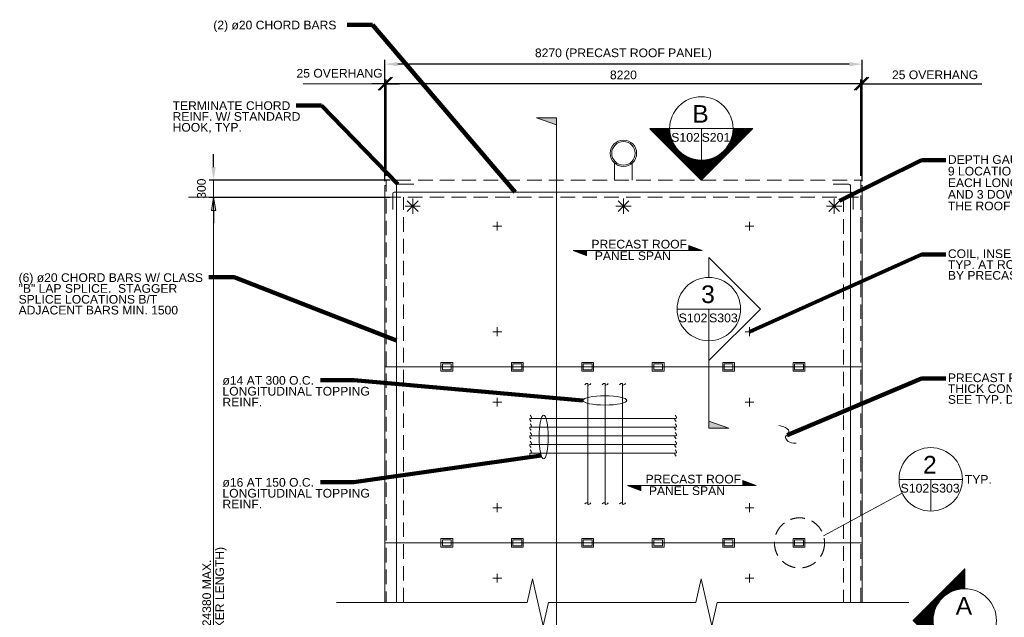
# Model space of a CAD drawing. Header units: inches. Extents: x -11594 to 18796, y -3512 to 18659.
# Tile 2 of 3: x -8409 to 8644, y 8310 to 18659. Entities that reach past the tile are written whole.
import ezdxf

# ---------------------------------------------------------------- set-up
doc = ezdxf.new("R2010")
doc.units = ezdxf.units.IN
doc.header["$MEASUREMENT"] = 0
doc.linetypes.add('DGN3', pattern=[377.66184, 251.77456, -125.88728])
doc.layers.add('G-ANNO-DIM', color=1, linetype='Continuous', lineweight=0)
doc.layers.add('G-ANNO-TEXT', color=7, linetype='Continuous', lineweight=0)
doc.layers.add('S-DECK-ROOF', color=7, linetype='Continuous', lineweight=13, true_color=0x969600)
doc.styles.add('1 50', font='arial.ttf', dxfattribs={"height": 150.114})
doc.styles.add('TITLE20', font='simplex.shx', dxfattribs={"height": 127000})
doc.dimstyles.new('1 50', dxfattribs={"dimtxt": 150.114, "dimasz": 225.171, "dimexe": 75.057, "dimexo": 75.057, "dimgap": 75.057, "dimtad": 1, "dimdec": 0, "dimzin": 11, "dimdsep": 46, "dimtxsty": '1 50', "dimsah": 1, "dimcen": 0, "dimadec": 4, "dimazin": 3, "dimtfac": 1, "dimtdec": 0, "dimtofl": 0, "dimtmove": 0, "dimatfit": 3, "dimfxl": 1, "dimtolj": 1, "dimtzin": 0, "dimarcsym": 0})

# ---------------------------------------------------------------- blocks, each defined once
blk = doc.blocks.new('AnonymousCell1')
at = {"layer": 'G-ANNO-TEXT'}
for p, q in [((-132, 0), (132, 0)), ((-93, 93), (93, -93)), ((-93, -93), (93, 93)), ((0, 132), (0, -132))]:
    blk.add_line(p, q, dxfattribs=at)
blk = doc.blocks.new('AnonymousCell2')
at = {"layer": 'G-ANNO-TEXT'}
for p, q in [((132, 0), (-132, 0)), ((93, 93), (-93, -93)), ((93, -93), (-93, 93)), ((0, 132), (0, -132))]:
    blk.add_line(p, q, dxfattribs=at)
blk = doc.blocks.new('AnonymousCell5')
at = {"layer": 'G-ANNO-TEXT'}
for p, q in [((-132, 0), (132, 0)), ((-93, 93), (93, -93)), ((-93, -93), (93, 93)), ((0, 132), (0, -132))]:
    blk.add_line(p, q, dxfattribs=at)
blk = doc.blocks.new('_Oblique')
at = {"color": 0, "linetype": 'ByBlock', "lineweight": -2}
blk.add_line((-0.5, -0.5), (0.5, 0.5), dxfattribs=at)
blk = doc.blocks.new('*D24')
at = {"layer": 'Defpoints', "color": 0, "transparency": 16777216}
for p in [(-2063, 17551), (-2063, 16028), (6157, 16028)]:
    blk.add_point(p, dxfattribs=at)
at = {"layer": 'G-ANNO-DIM', "color": 0, "lineweight": -2, "transparency": 16777216}
for p, q in [((-2063, 16103), (-2063, 17626)), ((6157, 16103), (6157, 17626)), ((6157, 17551), (-2063, 17551))]:
    blk.add_line(p, q, dxfattribs=at)
at = {"layer": 'G-ANNO-DIM', "color": 0, "lineweight": -2, "transparency": 16777216, "xscale": 225.171, "yscale": 225.171, "zscale": 225.171, "rotation": 180}
blk.add_blockref('_Oblique', (-2063, 17551), dxfattribs=at)
at = {"layer": 'G-ANNO-DIM', "color": 0, "lineweight": -2, "transparency": 16777216, "xscale": 225.171, "yscale": 225.171, "zscale": 225.171}
blk.add_blockref('_Oblique', (6157, 17551), dxfattribs=at)
at = {"layer": 'G-ANNO-DIM', "color": 0, "transparency": 16777216, "insert": (2047, 17702), "char_height": 150.1, "attachment_point": 5, "style": '1 50'}
blk.add_mtext('\\A1;8220', dxfattribs=at)
blk = doc.blocks.new('*D25')
at = {"layer": 'Defpoints', "color": 0, "transparency": 16777216}
for p in [(-2088, 17551), (-2063, 15883), (-2088, 15786)]:
    blk.add_point(p, dxfattribs=at)
at = {"layer": 'G-ANNO-DIM', "color": 0, "lineweight": -2, "transparency": 16777216}
for p, q in [((-2088, 15861), (-2088, 17626)), ((-2063, 15958), (-2063, 17626)), ((-2088, 17551), (-2313, 17551)), ((-2063, 17551), (-1837, 17551))]:
    blk.add_line(p, q, dxfattribs=at)
at = {"layer": 'G-ANNO-DIM', "color": 0, "lineweight": -2, "transparency": 16777216, "xscale": 225.171, "yscale": 225.171, "zscale": 225.171}
blk.add_blockref('_Oblique', (-2088, 17551), dxfattribs=at)
at = {"layer": 'G-ANNO-DIM', "color": 0, "lineweight": -2, "transparency": 16777216, "xscale": 225.171, "yscale": 225.171, "zscale": 225.171, "rotation": 180}
blk.add_blockref('_Oblique', (-2063, 17551), dxfattribs=at)
at = {"layer": 'G-ANNO-DIM', "color": 0, "transparency": 16777216, "insert": (-2869, 17731), "char_height": 150.11, "attachment_point": 5, "style": '1 50'}
blk.add_mtext('\\A1;25 OVERHANG', dxfattribs=at)
blk = doc.blocks.new('*D26')
at = {"layer": 'Defpoints', "color": 0, "transparency": 16777216}
for p in [(6182, 17551), (6157, 15883), (6182, 15786)]:
    blk.add_point(p, dxfattribs=at)
at = {"layer": 'G-ANNO-DIM', "color": 0, "lineweight": -2, "transparency": 16777216}
for p, q in [((6157, 15958), (6157, 17626)), ((6182, 15861), (6182, 17626)), ((6157, 17551), (5932, 17551)), ((6182, 17551), (8255, 17551))]:
    blk.add_line(p, q, dxfattribs=at)
at = {"layer": 'G-ANNO-DIM', "color": 0, "lineweight": -2, "transparency": 16777216, "xscale": 225.171, "yscale": 225.171, "zscale": 225.171}
blk.add_blockref('_Oblique', (6157, 17551), dxfattribs=at)
at = {"layer": 'G-ANNO-DIM', "color": 0, "lineweight": -2, "transparency": 16777216, "xscale": 225.171, "yscale": 225.171, "zscale": 225.171, "rotation": 180}
blk.add_blockref('_Oblique', (6182, 17551), dxfattribs=at)
at = {"layer": 'G-ANNO-DIM', "color": 0, "transparency": 16777216, "insert": (7444, 17704), "char_height": 150.11, "attachment_point": 5, "style": '1 50'}
blk.add_mtext('\\A1;25 OVERHANG', dxfattribs=at)
blk = doc.blocks.new('*D31')
at = {"layer": 'Defpoints', "color": 0, "transparency": 16777216}
for p in [(-5052, 15883), (-1917, 15883), (-1917, 15583)]:
    blk.add_point(p, dxfattribs=at)
at = {"layer": 'G-ANNO-DIM', "color": 0, "lineweight": -2, "transparency": 16777216}
for p, q in [((-5052, 16108), (-5052, 16333)), ((-1993, 15883), (-5127, 15883)), ((-1993, 15583), (-5127, 15583)), ((-5052, 15358), (-5052, 15133))]:
    blk.add_line(p, q, dxfattribs=at)
at = {"layer": 'G-ANNO-DIM', "color": 0, "transparency": 16777216}
for points in [[(-5089, 16108), (-5014, 16108), (-5052, 15883)], [(-5089, 15358), (-5014, 15358), (-5052, 15583)]]:
    blk.add_solid(points, dxfattribs=at)
at = {"layer": 'G-ANNO-DIM', "color": 0, "transparency": 16777216, "insert": (-5261, 15733), "char_height": 150.1, "attachment_point": 5, "rotation": 90, "style": '1 50'}
blk.add_mtext('\\A1;300', dxfattribs=at)
blk = doc.blocks.new('*D32')
at = {"layer": 'Defpoints', "color": 0, "transparency": 16777216}
for p in [(-2088, 17890), (-2088, 15786), (6182, 15786)]:
    blk.add_point(p, dxfattribs=at)
at = {"layer": 'G-ANNO-DIM', "color": 0, "lineweight": -2, "transparency": 16777216}
for p, q in [((-2088, 15861), (-2088, 17965)), ((6182, 15861), (6182, 17965)), ((5957, 17890), (-1863, 17890))]:
    blk.add_line(p, q, dxfattribs=at)
at = {"layer": 'G-ANNO-DIM', "color": 0, "transparency": 16777216}
for points in [[(-1863, 17927), (-1863, 17852), (-2088, 17890)], [(5957, 17927), (5957, 17852), (6182, 17890)]]:
    blk.add_solid(points, dxfattribs=at)
at = {"layer": 'G-ANNO-DIM', "color": 0, "transparency": 16777216, "insert": (2047, 18063), "char_height": 150.11, "attachment_point": 5, "style": '1 50'}
blk.add_mtext('\\A1;8270 (PRECAST ROOF PANEL)', dxfattribs=at)

msp = doc.modelspace()

# ---------------------------------------------------------------- hatches: boundary and pattern name
at = {"layer": 'G-ANNO-DIM', "linetype": 'Continuous', "extrusion": (0, 0, -1)}
msp.add_hatch(color=256, dxfattribs=at).paths.add_polyline_path([(5089.7, 15354.6), (5051.6, 15583.2), (5013.5, 15354.6)])
msp.add_hatch(color=256, dxfattribs=at).paths.add_polyline_path([(5089.7, 15354.6), (5051.6, 15583.2), (5013.5, 15354.6)])
at = {"layer": 'G-ANNO-TEXT', "linetype": 'Continuous'}
for points in [[(885.9, 16959.8), (541.7, 16959.8), (885.9, 16838.7)], [(3526, 11585.8), (3870.1, 11585.8), (3526, 11707)]]:
    msp.add_hatch(color=7, dxfattribs=at).paths.add_polyline_path(points)
at = {"layer": 'G-ANNO-TEXT', "extrusion": (0, 0, -1)}
h = msp.add_hatch(dxfattribs=at)
h.set_pattern_fill('USER', color=256, angle=45, style=0, pattern_type=0)
h.set_pattern_definition([(45, (-2825.1334, 15091.7239), (-0.7071068, 0.7071068), [])])
edge = h.paths.add_edge_path()
edge.add_arc((-3396.3, 16774.8), 549, -180, 0, ccw=False)
edge.add_line((-3945.4, 16774.8), (-4287, 16774.8))
edge.add_line((-4287, 16774.8), (-3395.5, 15877.5))
edge.add_line((-3395.5, 15877.5), (-2504, 16774.8))
edge.add_line((-2504, 16774.8), (-2847.3, 16774.8))
at = {"layer": 'G-ANNO-TEXT'}
h = msp.add_hatch(dxfattribs=at)
h.set_pattern_fill('USER', color=256, angle=45, style=0, pattern_type=0)
h.set_pattern_definition([(45, (3297.7138, 14584.7777), (-0.707107, 0.707107), [])])
h.paths.add_polyline_path([(3407.8, 14659.9), (3179.2, 14746.8), (3179.2, 14659.9)])
h = msp.add_hatch(dxfattribs=at)
h.set_pattern_fill('USER', color=256, angle=45, style=0, pattern_type=0)
h.set_pattern_definition([(45, (1062.1152, 14648.0713), (-0.7071068, 0.7071068), [])])
h.paths.add_polyline_path([(1180.7, 14659.9), (1409.3, 14573), (1409.3, 14659.9)])
h = msp.add_hatch(dxfattribs=at)
h.set_pattern_fill('USER', color=256, angle=45, style=0, pattern_type=0)
h.set_pattern_definition([(45, (1998.8512, 10579.2483), (-0.7071068, 0.7071068), [])])
h.paths.add_polyline_path([(2117.4, 10591), (2346, 10504.2), (2346, 10591)])
h = msp.add_hatch(dxfattribs=at)
h.set_pattern_fill('USER', color=256, angle=45, style=0, pattern_type=0)
h.set_pattern_definition([(45, (4234.4498, 10515.9547), (-0.707107, 0.707107), [])])
h.paths.add_polyline_path([(4344.5, 10591), (4115.9, 10677.9), (4115.9, 10591)])
at = {"layer": 'G-ANNO-TEXT', "extrusion": (0, 0, -1)}
h = msp.add_hatch(dxfattribs=at)
h.set_pattern_fill('USER', color=256, angle=45, style=0, pattern_type=0)
h.set_pattern_definition([(45, (-6280.3249, 7044.3956), (-0.70710678, 0.70710678), [])])
edge = h.paths.add_edge_path()
edge.add_arc((-7958.4, 8256.1), 549, -90, 90, ccw=False)
edge.add_line((-7958.4, 7707.1), (-7958.4, 7365.5))
edge.add_line((-7958.4, 7365.5), (-7066.1, 8257))
edge.add_line((-7066.1, 8257), (-7958.4, 9148.4))
edge.add_line((-7958.4, 9148.4), (-7958.4, 8805.2))

# ---------------------------------------------------------------- linework, layer by layer
at = {"layer": 'G-ANNO-DIM'}
for p, q in [((-2313.1, 17550.8, 0), (-3498.1, 17550.8, 0)), ((-5051.6, 15583.2), (-5051.6, 15888)), ((-5484.6, 15583.2, 0), (-2141.9, 15583.2, 0)), ((-2037.2, 15583.2, 0), (-5127.8, 15583.2, 0)), ((-5051.6, 286.5, 0), (-5051.6, 15583.2, 0)), ((-5051.6, 15278.4, 0), (-5051.6, 15583.2, 0))]:
    msp.add_line(p, q, dxfattribs=at)
at = {"layer": 'G-ANNO-DIM', "extrusion": (0, 0, -1), "elevation": 0, "flags": 128}
msp.add_lwpolyline([(5089.7, 15354.6), (5051.6, 15583.2), (5013.5, 15354.6), (5089.7, 15354.6)], dxfattribs=at)
msp.add_lwpolyline([(5089.7, 15354.6), (5051.6, 15583.2), (5013.5, 15354.6), (5089.7, 15354.6)], dxfattribs=at)
at = {"layer": 'G-ANNO-TEXT', "color": 7, "linetype": 'Continuous', "lineweight": 0}
for p, q in [((885.9, -1425.5, 0), (885.9, 16959.8, 0)), ((3526, 13647.9), (3526, 11585.8))]:
    msp.add_line(p, q, dxfattribs=at)
at = {"layer": 'G-ANNO-TEXT'}
for p, q in [((2847.3, 16774.8, 0), (2504, 16774.8, 0)), ((2847.3, 16774.8, 0), (3945.4, 16774.8, 0)), ((3396.3, 16225.8, 0), (3396.3, 16774.8, 0)), ((3943.7, 16774.8, 0), (4287, 16774.8, 0)), ((1894.8, 16174.8, 0), (1894.8, 15883, 0)), ((2199.6, 16174.8, 0), (2199.6, 15883, 0)), ((-2088, 8567.8, 0), (-2088, 15786.4, 0)), ((-2088, 15786.4, 0), (-2062.6, 15786.4, 0)), ((-1883.6, 15788), (-1883.6, 8567.8)), ((-1858.6, 15813), (-1583.6, 15813)), ((5953.3, 15813), (5678.3, 15813)), ((5978.3, 15788), (5978.3, 8567.8)), ((6182.4, 15786.4, 0), (6157, 15786.4, 0)), ((6182.4, 15786.4, 0), (6182.4, 8567.8, 0)), ((-1948.2, 15647.1), (-1948.2, 15372.1)), ((-1923.2, 15672.1), (5999.9, 15672.1)), ((6024.9, 15647.1), (6024.9, 15372.1)), ((-61, 15084.8), (-213.4, 15084.8)), ((-137.2, 15161), (-137.2, 15008.6)), ((4155.4, 15084.8), (4307.8, 15084.8)), ((4231.6, 15161), (4231.6, 15008.6)), ((3407.8, 14659.9, 0), (1409.3, 14659.9, 0)), ((2977, 13647.9), (4075, 13647.9)), ((-137.2, 13332.2), (-137.2, 13179.8)), ((4231.6, 13332.2), (4231.6, 13179.8)), ((-61, 13256), (-213.4, 13256)), ((4155.4, 13256), (4307.8, 13256)), ((1430.3, 12344.6), (1430.3, 10263.3)), ((1730.3, 12344.6), (1730.3, 10278.6)), ((2030.3, 12344.6), (2030.3, 10278.6)), ((-137.2, 12113), (-137.2, 11960.6)), ((4231.6, 12113), (4231.6, 11960.6)), ((-61, 12036.8), (-213.4, 12036.8)), ((4155.4, 12036.8), (4307.8, 12036.8)), ((437.9, 11754.2), (2950.5, 11754.2)), ((437.9, 11604.2), (2950.5, 11604.2)), ((437.9, 11454.2), (2950.5, 11454.2)), ((437.9, 11304.2), (2950.5, 11304.2)), ((437.9, 11154.2), (2950.5, 11154.2)), ((4344.5, 10591, 0), (2346, 10591, 0)), ((6820, 10698.8), (7918.1, 10698.8)), ((7369.1, 10698.8), (7369.1, 10149.8)), ((5513.4, 9718.9), (6874.6, 10460.3)), ((-137.2, 10284.2), (-137.2, 10131.8)), ((4231.6, 10284.2), (4231.6, 10131.8)), ((-61, 10208), (-213.4, 10208)), ((4155.4, 10208), (4307.8, 10208)), ((-137.2, 9065), (-137.2, 8912.6)), ((4231.6, 9065), (4231.6, 8912.6)), ((-61, 8988.8), (-213.4, 8988.8)), ((4155.4, 8988.8), (4307.8, 8988.8))]:
    msp.add_line(p, q, dxfattribs=at)
at = {"layer": 'G-ANNO-TEXT', "linetype": 'DGN3'}
for p, q in [((-2062.6, 15583.2, 0), (6157, 15583.2, 0)), ((-1762.8, 8567.8, 0), (-1762.8, 15583.2, 0)), ((5857.2, 15583.2, 0), (5857.2, 8567.8, 0))]:
    msp.add_line(p, q, dxfattribs=at)
at = {"layer": 'G-ANNO-TEXT', "color": 7, "linetype": 'Continuous', "lineweight": 13, "elevation": 0, "flags": 128}
msp.add_lwpolyline([(885.9, 16959.8), (541.7, 16959.8), (885.9, 16838.7), (885.9, 16959.8)], dxfattribs=at)
at = {"layer": 'G-ANNO-TEXT', "extrusion": (0, 0, -1), "elevation": 0, "flags": 128}
msp.add_lwpolyline([(-2847.3, 16774.8, -1), (-3945.4, 16774.8), (-4287, 16774.8), (-3395.5, 15877.5), (-2504, 16774.8), (-2847.3, 16774.8)], format="xyb", dxfattribs=at)
at = {"layer": 'G-ANNO-TEXT', "linetype": 'DGN3', "elevation": 0, "flags": 128}
msp.add_lwpolyline([(6157, 8567.8), (6157.3, 15883), (-2062.6, 15883), (-2062.6, 8567.8)], dxfattribs=at)
at = {"layer": 'G-ANNO-TEXT', "extrusion": (0, 4.26414e-26, -1), "elevation": 0, "flags": 128}
msp.add_lwpolyline([(-3179.2, 14659.9), (-3179.2, 14746.8), (-3407.8, 14659.9)], dxfattribs=at)
at = {"layer": 'G-ANNO-TEXT', "elevation": 0, "flags": 128}
for points in [[(3407.8, 14659.9), (3179.2, 14746.8), (3179.2, 14659.9), (3407.8, 14659.9)], [(1180.7, 14659.9), (1409.3, 14573), (1409.3, 14659.9), (1180.7, 14659.9)], [(2117.4, 10591), (2346, 10504.2), (2346, 10591), (2117.4, 10591)], [(4344.5, 10591), (4115.9, 10677.9), (4115.9, 10591), (4344.5, 10591)], [(-2923.9, 8567.8), (-141.1, 8567.8), (378.4, 8567.8), (470.7, 8974.1), (655.4, 8161.5), (747.7, 8567.8), (2595.9, 8567.8)], [(2595.9, 8567.8), (2780.5, 8567.8), (3300, 8567.8), (3392.3, 8974.1), (3577, 8161.5), (3669.4, 8567.8), (6989.6, 8567.8)]]:
    msp.add_lwpolyline(points, dxfattribs=at)
at = {"layer": 'G-ANNO-TEXT', "extrusion": (0, 0, -1), "elevation": 0, "flags": 128}
for points in [[(-1409.3, 14659.9), (-1409.3, 14573), (-1180.7, 14659.9)], [(-2346, 10591), (-2346, 10504.2), (-2117.4, 10591)]]:
    msp.add_lwpolyline(points, dxfattribs=at)
at = {"layer": 'G-ANNO-TEXT', "extrusion": (0, 0, -1), "flags": 128}
msp.add_lwpolyline([(-3526, 14196.9), (-3526, 14540.2), (-4418.3, 13648.7), (-3526, 12757.3), (-3526, 13098.9, -1), (-3526, 14196.9, -1)], format="xyb", dxfattribs=at)
at = {"layer": 'G-ANNO-TEXT', "flags": 128}
for points in [[(-1113.4, 12570.2), (-910.2, 12570.2), (-910.2, 12722.6), (-1113.4, 12722.6), (-1113.4, 12570.2)], [(106.8, 12570.2), (310, 12570.2), (310, 12722.6), (106.8, 12722.6), (106.8, 12570.2)], [(1326.8, 12570.2), (1530, 12570.2), (1530, 12722.6), (1326.8, 12722.6), (1326.8, 12570.2)], [(2546.8, 12570.2), (2750, 12570.2), (2750, 12722.6), (2546.8, 12722.6), (2546.8, 12570.2)], [(3766.8, 12570.2), (3970, 12570.2), (3970, 12722.6), (3766.8, 12722.6), (3766.8, 12570.2)], [(4986.8, 12570.2), (5190, 12570.2), (5190, 12722.6), (4986.8, 12722.6), (4986.8, 12570.2)], [(-1113.4, 9522.2), (-910.2, 9522.2), (-910.2, 9674.6), (-1113.4, 9674.6), (-1113.4, 9522.2)], [(106.8, 9522.2), (310, 9522.2), (310, 9674.6), (106.8, 9674.6), (106.8, 9522.2)], [(1326.8, 9522.2), (1530, 9522.2), (1530, 9674.6), (1326.8, 9674.6), (1326.8, 9522.2)], [(2546.8, 9522.2), (2750, 9522.2), (2750, 9674.6), (2546.8, 9674.6), (2546.8, 9522.2)], [(3766.8, 9522.2), (3970, 9522.2), (3970, 9674.6), (3766.8, 9674.6), (3766.8, 9522.2)], [(4986.8, 9522.2), (5190, 9522.2), (5190, 9674.6), (4986.8, 9674.6), (4986.8, 9522.2)]]:
    msp.add_lwpolyline(points, dxfattribs=at)
at = {"layer": 'G-ANNO-TEXT', "extrusion": (0, 0, -1), "flags": 128}
for points in [[(1088, 12697.2), (935.6, 12697.2), (935.6, 12595.6), (1088, 12595.6), (1088, 12697.2)], [(-132.2, 12697.2), (-284.6, 12697.2), (-284.6, 12595.6), (-132.2, 12595.6), (-132.2, 12697.2)], [(-1352.2, 12697.2), (-1504.6, 12697.2), (-1504.6, 12595.6), (-1352.2, 12595.6), (-1352.2, 12697.2)], [(-2572.2, 12697.2), (-2724.6, 12697.2), (-2724.6, 12595.6), (-2572.2, 12595.6), (-2572.2, 12697.2)], [(-3792.2, 12697.2), (-3944.6, 12697.2), (-3944.6, 12595.6), (-3792.2, 12595.6), (-3792.2, 12697.2)], [(-5012.2, 12697.2), (-5164.6, 12697.2), (-5164.6, 12595.6), (-5012.2, 12595.6), (-5012.2, 12697.2)], [(1088, 9649.2), (935.6, 9649.2), (935.6, 9547.6), (1088, 9547.6), (1088, 9649.2)], [(-132.2, 9649.2), (-284.6, 9649.2), (-284.6, 9547.6), (-132.2, 9547.6), (-132.2, 9649.2)], [(-1352.2, 9649.2), (-1504.6, 9649.2), (-1504.6, 9547.6), (-1352.2, 9547.6), (-1352.2, 9649.2)], [(-2572.2, 9649.2), (-2724.6, 9649.2), (-2724.6, 9547.6), (-2572.2, 9547.6), (-2572.2, 9649.2)], [(-3792.2, 9649.2), (-3944.6, 9649.2), (-3944.6, 9547.6), (-3792.2, 9547.6), (-3792.2, 9649.2)], [(-5012.2, 9649.2), (-5164.6, 9649.2), (-5164.6, 9547.6), (-5012.2, 9547.6), (-5012.2, 9649.2)]]:
    msp.add_lwpolyline(points, dxfattribs=at)
at = {"layer": 'G-ANNO-TEXT', "color": 7, "linetype": 'Continuous', "lineweight": 13, "flags": 128}
msp.add_lwpolyline([(3526, 11585.8), (3870.1, 11585.8), (3526, 11707), (3526, 11585.8)], dxfattribs=at)
at = {"layer": 'G-ANNO-TEXT', "extrusion": (0, -4.26414e-26, -1), "elevation": 0, "flags": 128}
msp.add_lwpolyline([(-4115.9, 10591), (-4115.9, 10677.9), (-4344.5, 10591)], dxfattribs=at)
at = {"layer": 'G-ANNO-TEXT', "extrusion": (3.49763e-28, 0, -1), "elevation": 0, "flags": 128}
msp.add_lwpolyline([(-7958.4, 8805.2, -1), (-7958.4, 7707.1), (-7958.4, 7365.5), (-7066.1, 8257), (-7958.4, 9148.4), (-7958.4, 8805.2)], format="xyb", dxfattribs=at)
at = {"layer": 'G-ANNO-TEXT'}
for centre, radius in [((3396.3, 16774.8, 0), 549), ((2047.2, 16345.2, 0), 228.6), ((2047.2, 16345.2, 0), 203.2), ((3526, 13647.9), 549), ((7958.4, 8256.1, 0), 549)]:
    msp.add_circle(centre, radius, dxfattribs=at)
at = {"layer": 'G-ANNO-TEXT', "extrusion": (0, 0, -1)}
msp.add_circle((-7369.1, 10698.8), 549, dxfattribs=at)
at = {"layer": 'G-ANNO-TEXT', "linetype": 'DGN3'}
msp.add_circle((5096.4, 9598.7), 434, dxfattribs=at)
at = {"layer": 'G-ANNO-TEXT'}
for centre in [(-1858.6, 15788), (-1923.2, 15647.1)]:
    msp.add_arc(centre, 25, 90, 180, dxfattribs=at)
at = {"layer": 'G-ANNO-TEXT', "extrusion": (0, 0, -1)}
for centre in [(-5953.3, 15788), (-5999.9, 15647.1)]:
    msp.add_arc(centre, 25, 90, 180, dxfattribs=at)
at = {"layer": 'G-ANNO-TEXT'}
for centre, major_axis in [((1725.2, 12065.6), (-378.9, 0)), ((665.9, 11431.8), (0, -378.9))]:
    msp.add_ellipse(centre, major_axis=major_axis, ratio=0.2109728, dxfattribs=at)
for points in [[(1376.3, 12338.4, 0), (1412.8, 12373.6, 0), (1437.9, 12346.2, 0), (1422, 12330.1, 0), (1466.4, 12329.2, 0), (1481.2, 12357, 0)], [(1676.3, 12338.4, 0), (1712.8, 12373.6, 0), (1737.9, 12346.2, 0), (1722, 12330.1, 0), (1766.4, 12329.2, 0), (1781.2, 12357, 0)], [(1976.3, 12338.4, 0), (2012.8, 12373.6, 0), (2037.9, 12346.2, 0), (2022, 12330.1, 0), (2066.4, 12329.2, 0), (2081.2, 12357, 0)], [(431.7, 11808.2, 0), (466.9, 11771.7, 0), (439.5, 11746.6, 0), (423.4, 11762.5, 0), (422.5, 11718.1, 0), (450.3, 11703.2, 0)], [(2944.4, 11808.2, 0), (2979.6, 11771.7, 0), (2952.2, 11746.6, 0), (2936, 11762.5, 0), (2935.2, 11718.1, 0), (2963, 11703.2, 0)], [(431.7, 11658.2, 0), (466.9, 11621.7, 0), (439.5, 11596.6, 0), (423.4, 11612.5, 0), (422.5, 11568.1, 0), (450.3, 11553.2, 0)], [(2944.4, 11658.2, 0), (2979.6, 11621.7, 0), (2952.2, 11596.6, 0), (2936, 11612.5, 0), (2935.2, 11568.1, 0), (2963, 11553.2, 0)], [(4741.3, 11631.3, 0), (4939.8, 11589, 0), (4905.2, 11444.4, 0), (4816.1, 11461, 0), (4912.6, 11312, 0), (5038.1, 11325, 0)], [(431.7, 11508.2, 0), (466.9, 11471.7, 0), (439.5, 11446.6, 0), (423.4, 11462.5, 0), (422.5, 11418.1, 0), (450.3, 11403.2, 0)], [(2944.4, 11508.2, 0), (2979.6, 11471.7, 0), (2952.2, 11446.6, 0), (2936, 11462.5, 0), (2935.2, 11418.1, 0), (2963, 11403.2, 0)], [(431.7, 11358.2, 0), (466.9, 11321.7, 0), (439.5, 11296.6, 0), (423.4, 11312.5, 0), (422.5, 11268.1, 0), (450.3, 11253.2, 0)], [(2944.4, 11358.2, 0), (2979.6, 11321.7, 0), (2952.2, 11296.6, 0), (2936, 11312.5, 0), (2935.2, 11268.1, 0), (2963, 11253.2, 0)], [(431.7, 11208.2, 0), (466.9, 11171.7, 0), (439.5, 11146.6, 0), (423.4, 11162.5, 0), (422.5, 11118.1, 0), (450.3, 11103.2, 0)], [(2944.4, 11208.2, 0), (2979.6, 11171.7, 0), (2952.2, 11146.6, 0), (2936, 11162.5, 0), (2935.2, 11118.1, 0), (2963, 11103.2, 0)], [(1376.3, 10272.4, 0), (1412.8, 10307.6, 0), (1437.9, 10280.2, 0), (1422, 10264, 0), (1466.4, 10263.2, 0), (1481.2, 10291, 0)], [(1676.3, 10272.4, 0), (1712.8, 10307.6, 0), (1737.9, 10280.2, 0), (1722, 10264, 0), (1766.4, 10263.2, 0), (1781.2, 10291, 0)], [(1976.3, 10272.4, 0), (2012.8, 10307.6, 0), (2037.9, 10280.2, 0), (2022, 10264, 0), (2066.4, 10263.2, 0), (2081.2, 10291, 0)]]:
    msp.add_open_spline(points, degree=3, dxfattribs=at)
at = {"layer": 'S-DECK-ROOF'}
for p, q in [((-2088, 12646.4, 0), (6182.4, 12646.4, 0)), ((-2088, 9598.4, 0), (6182.4, 9598.4, 0))]:
    msp.add_line(p, q, dxfattribs=at)

# ---------------------------------------------------------------- block references
at = {"color": 7, "linetype": 'Continuous', "lineweight": 0}
for name, p in [('AnonymousCell2', (-1603.1, 15429.1)), ('AnonymousCell5', (2046.8, 15429)), ('AnonymousCell1', (5697.6, 15429.1))]:
    msp.add_blockref(name, p, dxfattribs=at)

# ---------------------------------------------------------------- texts
at = {"layer": 'G-ANNO-DIM', "color": 7, "linetype": 'Continuous', "char_height": 150.114, "attachment_point": 1, "line_spacing_factor": 0.75, "style": '1 50'}
for s, insert, width in [('(2) ø20 CHORD BARS', (-5056.2, 18642, 0), 3369.698), ('TERMINATE CHORD\\PREINF. W/ STANDARD \\PHOOK, TYP.', (-5760.9, 17246.2, 0), 2664.685), ('(6) ø20 CHORD BARS W/ CLASS "B" LAP SPLICE.  STAGGER SPLICE LOCATIONS B/T ADJACENT BARS MIN. 1500', (-8428.2, 14267.6, 0), 3369.698), ('ø14 AT 300 O.C. LONGITUDINAL TOPPING REINF.', (-4897.5, 12488.2, 0), 2664.685), ('ø16 AT 150 O.C. LONGITUDINAL TOPPING REINF.', (-4897.5, 10721.7, 0), 2664.685)]:
    msp.add_mtext(s, dxfattribs=dict(at, insert=insert, width=width))
at = {"layer": 'G-ANNO-DIM', "color": 7, "linetype": 'Continuous', "style": '1 50'}
for s, insert, char_height, attachment_point, line_spacing_factor in [('DEPTH GAUGE, TYP AT \\P9 LOCATIONS.  PLACE 3 ON \\PEACH LONGITUDINAL EDGE\\PAND 3 DOWN THE MIDDLE OF\\PTHE ROOF ', (7666.6, 16312.3, 0), 150.114, 1, 0.803046), ('PRECAST ROOF \\P PANEL SPAN', (1493.3, 14847.3, 0), 150.114, 1, 0.803046), ('COIL, INSERT\\PTYP. AT ROOF PANELS\\PBY PRECAST MANF.', (7666.6, 14681.7, 0), 150.114, 1, 0.75), ('PRECAST ROOF PANEL W/ 100\\PTHICK CONCRETE TOPPING,\\PSEE TYP. DETAILS', (7666.6, 12532.8, 0), 150.114, 1, 0.75), ('PRECAST ROOF \\P PANEL SPAN', (2430.1, 10778.5, 0), 150.114, 1, 0.803046), ('TYP.', (7960.3, 10698.2), 150.11, 4, 0.803046)]:
    msp.add_mtext(s, dxfattribs=dict(at, insert=insert, char_height=char_height, attachment_point=attachment_point, line_spacing_factor=line_spacing_factor))
at = {"layer": 'G-ANNO-DIM', "color": 7, "linetype": 'Continuous', "insert": (-5245.3, 6593, 0), "char_height": 150.114, "attachment_point": 1, "rotation": 90, "line_spacing_factor": 0.9, "style": '1 50'}
msp.add_mtext('      12190MIN. - 24380 MAX.\\P(NOMINAL BUNKER LENGTH)', dxfattribs=at)
at = {"layer": 'G-ANNO-TEXT', "color": 7, "linetype": 'Continuous', "lineweight": 0, "style": 'TITLE20'}
for s, insert, char_height, attachment_point in [('{\\fArial|b0|i0|c0|p34;B}', (3381.9, 17028.3, 0), 304.8, 5), ('{\\fArial|b0|i0|c0|p34;S102}', (3123, 16543.2, 0), 152.4, 8), ('{\\fArial|b0|i0|c0|p34;S201}', (3648.9, 16543.2, 0), 152.4, 8), ('{\\fArial|b0|i0|c0|p34;3}', (3511.5, 13902.6), 304.8, 5), ('{\\fArial|b0|i0|c0|p34;S102}', (3252.6, 13416.3), 152.4, 8), ('{\\fArial|b0|i0|c0|p34;S303}', (3778.6, 13416.3), 152.4, 8), ('{\\fArial|b0|i0|c0|p34;2}', (7354.6, 10952.3), 304.8, 5), ('{\\fArial|b0|i0|c0|p34;S102}', (7095.7, 10467.2), 152.4, 8), ('{\\fArial|b0|i0|c0|p34;S303}', (7621.6, 10467.2), 152.4, 8), ('{\\fArial|b0|i0|c0|p34;A}', (7944, 8509.6, 0), 304.8, 5)]:
    msp.add_mtext(s, dxfattribs=dict(at, insert=insert, char_height=char_height, attachment_point=attachment_point))

# ---------------------------------------------------------------- dimensions: what is measured, and where the dimension line sits
at = {"layer": 'G-ANNO-DIM'}
dim = msp.add_linear_dim(base=(-2088, 17889.7, 0), p1=(6182.4, 15786.4, 0), p2=(-2088, 15786.4, 0), text='<> (PRECAST ROOF PANEL)', dimstyle='1 50', override={"dimscale": 1, "dimtxt": 150.114, "dimasz": 225.171, "dimexe": 75.057, "dimexo": 75.057, "dimgap": 75.057, "dimtad": 1, "dimjust": 0, "dimtih": 0, "dimtoh": 0, "dimlfac": 1, "dimsah": 1, "dimcen": 0, "dimse1": 0, "dimse2": 0, "dimtol": 0, "dimtfac": 1, "dimtofl": 0, "dimatfit": 3, "dimfrac": 2}, dxfattribs=at)
dim.commit()
dim.dimension.update_dxf_attribs({"geometry": '*D32', "text_midpoint": (2047.2, 18063.2, 0)})
dim = msp.add_linear_dim(base=(-2088, 17550.8, 0), p1=(-2062.6, 15883, 0), p2=(-2088, 15786.4, 0), angle=180, text='<> OVERHANG', dimstyle='1 50', override={"dimblk1": 'Oblique', "dimblk2": 'Oblique', "dimtmove": 2, "dimfrac": 2}, dxfattribs=at)
dim.commit()
dim.dimension.update_dxf_attribs({"geometry": '*D25', "text_midpoint": (-2868.8, 17730.9, 0), "dimtype": 160})
dim = msp.add_linear_dim(base=(6182.4, 17550.8, 0), p1=(6157.3, 15883, 0), p2=(6182.4, 15786.4, 0), text='<> OVERHANG', dimstyle='1 50', override={"dimscale": 1, "dimtxt": 150.114, "dimasz": 225.171, "dimexe": 75.057, "dimexo": 75.057, "dimgap": 75.057, "dimtad": 1, "dimtih": 0, "dimtoh": 0, "dimlfac": 1, "dimblk1": 'Oblique', "dimblk2": 'Oblique', "dimsah": 1, "dimcen": 0, "dimse1": 0, "dimse2": 0, "dimtol": 0, "dimtfac": 1, "dimtofl": 0, "dimatfit": 3, "dimfrac": 2}, dxfattribs=at)
dim.commit()
dim.dimension.update_dxf_attribs({"geometry": '*D26', "text_midpoint": (7444.1, 17550.8, 0), "dimtype": 160})
dim = msp.add_linear_dim(base=(-2062.6, 17550.8, 0), p1=(6157.3, 16028.1, 0), p2=(-2062.6, 16028.2, 0), dimstyle='1 50', override={"dimscale": 1, "dimtxt": 150.114, "dimasz": 225.171, "dimexe": 75.057, "dimexo": 75.057, "dimgap": 75.057, "dimtad": 1, "dimjust": 0, "dimtih": 0, "dimtoh": 0, "dimlfac": 1, "dimblk1": 'Oblique', "dimblk2": 'Oblique', "dimsah": 1, "dimcen": 0, "dimse1": 0, "dimse2": 0, "dimtol": 0, "dimtfac": 1, "dimtofl": 0, "dimatfit": 3, "dimfrac": 2}, dxfattribs=at)
dim.commit()
dim.dimension.update_dxf_attribs({"geometry": '*D24', "text_midpoint": (2047.4, 17702.5, 0)})
dim = msp.add_linear_dim(base=(-5051.6, 15883), p1=(-1917.4, 15583.2), p2=(-1917.4, 15883), angle=90, dimstyle='1 50', override={"dimtmove": 2, "dimfrac": 2}, dxfattribs=at)
dim.commit()
dim.dimension.update_dxf_attribs({"geometry": '*D31', "text_midpoint": (-5260.7, 15733.1), "dimtype": 160, "text_rotation": 270})

# ---------------------------------------------------------------- leaders
at = {"layer": 'G-ANNO-TEXT'}
for points in [[(173.1, 15672.1, 0), (-2300.6, 18573.1, 0), (-2739.7, 18573.1, 0)], [(-1858.6, 15813, 0), (-3183.6, 17175.9, 0), (-3622.7, 17175.9, 0)], [(5790.6, 15522.1, 0), (7207.9, 16228.1, 0), (7631.7, 16228.1, 0)], [(4231.6, 13256, 0), (7207.9, 14593.6, 0), (7631.7, 14593.6, 0)], [(-1883.6, 13105.1, 0), (-4693.3, 14198.7, 0), (-5132.4, 14198.7, 0)], [(1346.3, 12065.6, 0), (-2624.5, 12418, 0), (-3198.4, 12418, 0)], [(4882.8, 11465.9, 0), (7207.9, 12444.7, 0), (7631.7, 12444.7, 0)], [(623.4, 11110.8, 0), (-2624.5, 10651.5, 0), (-3198.4, 10651.5, 0)]]:
    msp.add_leader(points, dimstyle='1 50', override={"dimscale": 1, "dimtxt": 150.114, "dimasz": 225.171, "dimgap": 75.057, "dimtad": 1, "dimclrd": 0, "dimlwd": 65534}, dxfattribs=at)

doc.saveas('drawing.dxf')
